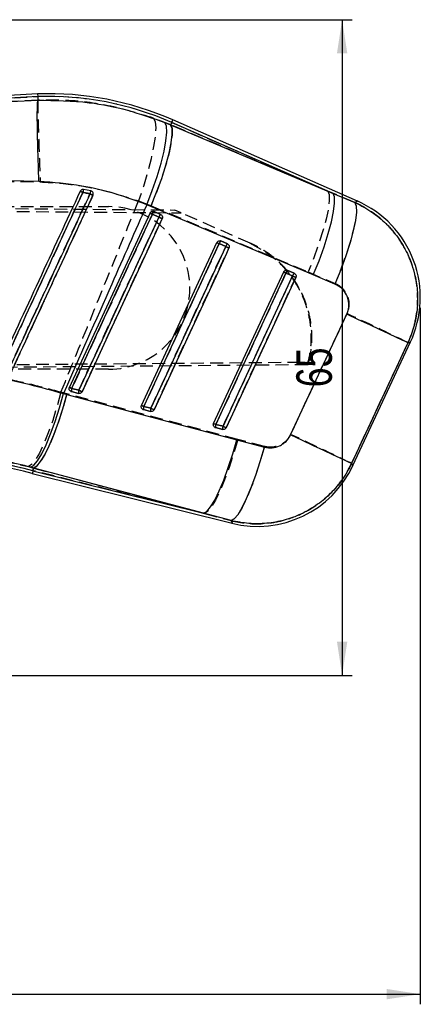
# Model space of a CAD drawing. Extents: x 30 to 409, y 24 to 289.
# Tile 9 of 12: x 299 to 338, y 173 to 270. Entities that reach past the tile are written whole.
import ezdxf

# ---------------------------------------------------------------- set-up
doc = ezdxf.new("R2010")
doc.units = 0
doc.linetypes.add('HIDDEN', pattern=[1.905, 1.27, -0.635])
doc.layers.get('0').update_dxf_attribs({"linetype": 'CONTINUOUS'})
doc.styles.add('SLDTEXTSTYLE0', font='TXT', dxfattribs={"width": 0.75})
doc.dimstyles.new('SLDDIMSTYLE0', dxfattribs={"dimtxt": 3.5, "dimasz": 3.302, "dimexe": 0, "dimexo": 0.0625, "dimgap": 0.875, "dimtad": 1, "dimdec": 0, "dimrnd": 1e-09, "dimzin": 12, "dimtxsty": 'SLDTEXTSTYLE0', "dimsah": 1, "dimcen": 0.09, "dimazin": 3, "dimtfac": 1, "dimtdec": 0, "dimtofl": 0, "dimtmove": 0, "dimatfit": 3, "dimtolj": 1, "dimtzin": 12})

# ---------------------------------------------------------------- blocks, each defined once
blk = doc.blocks.new('_D_3')
at = {"color": 179, "linetype": 'CONTINUOUS'}
for p, q in [((158.817, 269.759), (331.55, 269.759)), ((330.55, 269.759), (330.55, 205.257)), ((207.248, 205.257), (331.55, 205.257))]:
    blk.add_line(p, q, dxfattribs=at)
for points in [[(330.55, 269.759), (330.042, 266.457), (331.058, 266.457)], [(330.55, 205.257), (331.058, 208.559), (330.042, 208.559)]]:
    blk.add_solid(points, dxfattribs=at)
at = {"color": 179, "linetype": 'CONTINUOUS', "insert": (326.039, 233.599, 0.1), "char_height": 3.5, "attachment_point": 1, "rotation": 90, "style": 'SLDTEXTSTYLE0'}
blk.add_mtext('65', dxfattribs=at)
blk = doc.blocks.new('_D_5')
at = {"color": 179, "linetype": 'CONTINUOUS'}
for p, q in [((43.853, 252.548), (43.853, 172.9)), ((338.25, 241.43), (338.25, 172.9)), ((43.853, 173.9), (338.25, 173.9))]:
    blk.add_line(p, q, dxfattribs=at)
for points in [[(43.853, 173.9), (47.155, 173.392), (47.155, 174.408)], [(338.25, 173.9), (334.948, 174.408), (334.948, 173.392)]]:
    blk.add_solid(points, dxfattribs=at)
at = {"color": 179, "linetype": 'CONTINUOUS', "insert": (198.337, 178.412, 0.1), "char_height": 3.5, "attachment_point": 1, "style": 'SLDTEXTSTYLE0'}
blk.add_mtext('294', dxfattribs=at)

msp = doc.modelspace()

# ---------------------------------------------------------------- linework, layer by layer
at = {"color": 7, "linetype": 'CONTINUOUS'}
for p, q in [((300.563099, 262.459219), (242.908547, 259.446879)), ((300.574871, 262.188327), (249.267603, 259.507616)), ((297.939385, 261.722059), (300.589579, 261.84832)), ((300.563099, 262.459219), (300.574871, 262.188327)), ((300.574871, 262.188327), (300.589623, 261.848685)), ((300.589579, 261.84832), (300.589623, 261.848685)), ((313.105444, 259.631146), (313.661004, 259.401106)), ((313.771869, 259.653297), (313.661004, 259.401106)), ((329.652915, 252.671283), (313.771869, 259.653297)), ((332.064221, 251.907349), (313.881005, 259.901506)), ((313.661004, 259.401106), (329.652915, 252.671283)), ((300.69531, 253.846154), (297.720859, 253.901266)), ((305.804486, 252.91437), (305.089945, 253.06014)), ((305.865238, 252.894264), (305.804486, 252.91437)), ((329.652915, 252.671283), (331.786091, 251.776968)), ((311.722154, 251.386177), (311.316113, 251.552296)), ((327.712844, 244.655234), (311.722154, 251.386177)), ((312.013874, 250.889842), (312.033216, 250.882142)), ((312.033216, 250.882142), (312.680835, 250.597425)), ((303.695227, 233.591906), (311.635012, 250.731134)), ((311.861927, 250.62601), (312.509547, 250.341297)), ((318.593735, 247.997054), (318.612988, 247.989387)), ((318.612988, 247.989387), (319.260592, 247.704667)), ((310.794527, 231.820649), (318.214784, 247.838375)), ((318.441714, 247.73327), (319.089318, 247.448553)), ((325.173641, 245.104243), (325.192759, 245.096628)), ((325.192759, 245.096628), (325.840364, 244.811908)), ((317.893828, 230.049395), (324.794541, 244.94562)), ((325.021485, 244.840533), (324.794541, 244.94562)), ((325.021485, 244.840533), (325.669105, 244.555817)), ((329.843874, 243.756518), (327.712844, 244.655234)), ((325.466255, 228.907828), (331.008012, 240.792823)), ((331.605876, 225.890259), (337.279806, 238.052991)), ((304.620857, 233.312466), (303.922112, 233.4868)), ((303.116227, 232.983221), (303.450699, 232.895075)), ((303.450699, 232.895075), (320.183913, 228.438918)), ((303.895319, 233.16948), (303.81916, 233.200273)), ((304.594065, 232.995146), (303.895319, 233.16948)), ((311.720158, 231.54123), (311.021412, 231.715563)), ((310.99462, 231.398226), (310.918371, 231.429069)), ((311.69335, 231.223891), (310.99462, 231.398226)), ((318.120713, 229.944336), (317.893828, 230.049395)), ((318.093906, 229.626973), (318.017537, 229.657891)), ((318.792651, 229.452639), (318.093906, 229.626973)), ((318.819458, 229.770005), (318.120713, 229.944336)), ((320.183913, 228.438918), (322.895835, 227.718585)), ((300.174797, 225.656899), (299.880269, 225.735168)), ((300.043496, 225.130616), (319.717343, 220.222046)), ((300.109128, 225.393691), (300.174797, 225.656899)), ((300.109128, 225.393691), (316.907967, 221.202428)), ((316.907967, 221.202428), (300.174797, 225.656899)), ((319.618533, 220.477365), (316.907967, 221.202428))]:
    msp.add_line(p, q, dxfattribs=at)
at = {"color": 7, "linetype": 'HIDDEN'}
for p, q in [((248.788232, 259.482571), (300.574871, 262.188327)), ((300.589661, 261.847545), (297.192844, 261.68345)), ((300.589668, 261.847713), (300.589661, 261.847545)), ((313.66619, 259.4129), (311.979512, 260.072005)), ((313.771869, 259.653297), (313.66619, 259.4129)), ((313.771869, 259.653297), (329.132999, 252.899864)), ((329.132999, 252.899864), (313.66619, 259.4129)), ((296.971666, 253.854845), (300.823356, 253.798549)), ((331.796552, 251.781874), (329.132999, 252.899864)), ((310.498426, 251.933486), (311.730991, 251.457576)), ((237.424611, 251.716976), (314.068417, 251.035915)), ((237.550932, 251.417846), (314.70559, 250.755784)), ((237.943868, 251.378347), (307.549606, 251.367264)), ((311.730991, 251.457576), (327.193881, 244.94084)), ((312.032903, 250.88225), (312.003041, 250.893493)), ((312.680508, 250.597534), (312.032903, 250.88225)), ((314.70559, 250.755784), (314.068417, 251.035915)), ((312.509398, 250.339065), (311.861793, 250.623778)), ((321.506987, 247.765586), (314.70559, 250.755784)), ((318.612675, 247.989488), (318.583156, 248.000626)), ((319.260294, 247.704771), (318.612675, 247.989488)), ((319.089214, 247.446359), (318.441595, 247.731072)), ((321.413765, 247.806568), (322.581867, 247.172461)), ((325.192461, 245.096729), (325.163419, 245.107711)), ((325.840066, 244.812009), (325.192461, 245.096729)), ((325.669045, 244.553675), (325.021426, 244.838384)), ((327.193881, 244.94084), (329.853902, 243.816771)), ((327.159727, 235.80863), (237.421958, 235.03979)), ((237.548372, 235.33888), (327.286507, 236.080344)), ((307.547058, 235.367263), (237.54838, 235.378408)), ((327.159727, 235.80863), (327.286507, 236.080344)), ((303.921873, 233.484599), (304.620618, 233.31027)), ((303.456704, 232.953324), (302.865455, 233.10792)), ((320.271561, 228.473226), (303.456704, 232.953324)), ((303.829844, 233.194382), (303.895692, 233.169275)), ((303.895692, 233.169275), (304.594437, 232.994941)), ((311.021189, 231.713407), (311.719934, 231.539081)), ((310.928816, 231.423295), (310.994993, 231.398024)), ((310.994993, 231.398024), (311.693723, 231.22369)), ((318.027655, 229.652288), (318.094278, 229.626777)), ((318.094278, 229.626777), (318.793009, 229.452445)), ((318.120489, 229.94225), (318.819235, 229.767927)), ((322.901378, 227.773729), (320.271561, 228.473226)), ((299.654047, 225.793644), (300.174686, 225.656447)), ((300.109128, 225.393691), (300.174686, 225.656447)), ((316.989432, 221.182107), (300.109128, 225.393691)), ((300.174686, 225.656447), (316.989432, 221.182107)), ((316.989432, 221.182107), (319.617818, 220.479219))]:
    msp.add_line(p, q, dxfattribs=at)
at = {"color": 7, "linetype": 'HIDDEN', "flags": 128}
for points in [[(311.979512, 260.072005), (312.135602, 259.727132), (312.189097, 259.131004), (312.138135, 258.304291), (311.984504, 257.275679), (311.733509, 256.080837), (311.393867, 254.76122), (310.97735, 253.362597), (310.498426, 251.933486)], [(313.771869, 259.653297), (313.819597, 259.761848), (313.853706, 259.839424), (313.87418, 259.885982), (313.881005, 259.901506)], [(313.66619, 259.4129), (313.800941, 259.06247), (313.819761, 258.470797), (313.721994, 257.658117), (313.510994, 256.652222), (313.193972, 255.487506), (312.781776, 254.203801), (312.288488, 252.845001), (311.730991, 251.457576)], [(329.132999, 252.899864), (329.267407, 252.549396), (329.28581, 251.957488), (329.187552, 251.144402), (328.976015, 250.137967), (328.658427, 248.972625), (328.245665, 247.688257), (327.751855, 246.32882), (327.193881, 244.94084)], [(332.064221, 251.907349), (332.035611, 251.893938), (331.796552, 251.781874)], [(331.796552, 251.781874), (331.935922, 251.439881), (331.957723, 250.853293), (331.861223, 250.042413), (331.64973, 249.0353), (331.330592, 247.866806), (330.91485, 246.577364), (330.416868, 245.211598), (329.853902, 243.816771)], [(311.861793, 250.623778), (311.605806, 250.07121), (310.581873, 247.860924), (306.48611, 239.019786), (303.921873, 233.484599)], [(304.620618, 233.31027), (304.876606, 233.86284), (305.900554, 236.073124), (309.996302, 244.914264), (312.509398, 250.339065)], [(304.941247, 233.163594), (305.197234, 233.716166), (306.221152, 235.926457), (310.31687, 244.767618), (312.829936, 250.192427)], [(318.441595, 247.731072), (318.185607, 247.178499), (317.161659, 244.968214), (313.065881, 236.127077), (311.021189, 231.713407)], [(311.719934, 231.539081), (311.975921, 232.091653), (312.999869, 234.301937), (317.095647, 243.143075), (319.089214, 247.446359)], [(312.040547, 231.392353), (312.296534, 231.944925), (313.320468, 234.155218), (317.416186, 242.996388), (319.409708, 247.299679)], [(325.021426, 244.838384), (324.765439, 244.285811), (323.741476, 242.07553), (319.645638, 233.234391), (318.120489, 229.94225)], [(318.819235, 229.767927), (319.075222, 230.320499), (320.099185, 232.530781), (324.195022, 241.371915), (325.669045, 244.553675)], [(319.139848, 229.621117), (319.395835, 230.173691), (320.419768, 232.383986), (324.515502, 241.225173), (325.98948, 244.406939)], [(331.015314, 240.850606), (328.219871, 234.855477), (325.47153, 228.961357)], [(331.486846, 226.097899), (334.239522, 231.990146), (337.039331, 237.983388)], [(337.039331, 237.983388), (337.253953, 238.045507), (337.279806, 238.052991)], [(302.865455, 233.10792), (302.472057, 231.694649), (302.047888, 230.346358), (301.60697, 229.107636), (301.163892, 228.019452), (300.733308, 227.117794), (300.329449, 226.432481), (299.965689, 225.986178), (299.654047, 225.793644)], [(303.456704, 232.953324), (303.050409, 231.541821), (302.613723, 230.195383), (302.161092, 228.958632), (301.707531, 227.872559), (301.268058, 226.973156), (300.857256, 226.290236), (300.48872, 225.846429), (300.174686, 225.656447)], [(320.271561, 228.473226), (319.865281, 227.062545), (319.428618, 225.717029), (318.976025, 224.481231), (318.522478, 223.396073), (318.083028, 222.497483), (317.672188, 221.815216), (317.303593, 221.371864), (316.989432, 221.182107)], [(322.901378, 227.773729), (322.4948, 226.355568), (322.05754, 225.003539), (321.604202, 223.762865), (321.149985, 222.675041), (320.710043, 221.776453), (320.299114, 221.097155), (319.930936, 220.659869), (319.617818, 220.479219)], [(331.605876, 225.890259), (331.592599, 225.913421), (331.486846, 226.097899)], [(319.617818, 220.479219), (319.706211, 220.250841), (319.717343, 220.222046)]]:
    msp.add_lwpolyline(points, dxfattribs=at)
at = {"color": 7, "linetype": 'CONTINUOUS', "flags": 128}
for points in [[(311.316113, 251.552296), (311.851735, 252.961025), (312.323118, 254.34205), (312.713901, 255.647474), (313.010538, 256.832015), (313.202734, 257.854596), (313.283841, 258.679748), (313.251028, 259.278861), (313.105444, 259.631146)], [(311.722154, 251.386177), (312.2836, 252.780475), (312.780211, 254.147702), (313.194851, 255.440661), (313.513229, 256.614723), (313.724319, 257.629369), (313.820849, 258.449574), (313.79951, 259.047025), (313.661004, 259.401106)], [(327.712844, 244.655234), (328.274439, 246.049699), (328.771214, 247.417119), (329.186032, 248.710279), (329.504574, 249.884535), (329.715828, 250.899345), (329.812522, 251.719673), (329.791302, 252.317195), (329.652915, 252.671283)], [(331.786091, 251.776968), (331.928621, 251.429782), (331.952716, 250.836619), (331.857557, 250.018139), (331.646437, 249.002849), (331.326733, 247.826115), (330.909575, 246.528924), (330.409477, 245.156456), (329.843874, 243.756518)], [(303.922112, 233.4868), (304.178099, 234.039386), (305.202047, 236.249729), (309.297855, 245.0911), (311.861927, 250.62601)], [(312.509547, 250.341297), (312.253545, 249.78871), (311.229596, 247.578365), (307.133789, 238.736992), (304.620857, 233.312466)], [(312.829936, 250.192874), (312.573949, 249.640287), (311.550001, 247.429942), (307.454194, 238.588565), (304.941277, 233.164034)], [(311.861927, 250.62601), (311.815644, 250.647456), (311.772237, 250.667562), (311.733032, 250.685726), (311.699207, 250.701398), (311.671759, 250.714105), (311.651553, 250.723471), (311.639185, 250.729204), (311.635012, 250.731134)], [(312.829936, 250.192874), (312.814454, 250.200045), (312.789346, 250.211672), (312.75558, 250.227322), (312.714393, 250.246399), (312.667365, 250.268184), (312.616239, 250.291866), (312.562967, 250.316546), (312.509547, 250.341297)], [(311.021412, 231.715563), (311.277399, 232.268148), (312.301348, 234.478491), (316.39717, 243.319862), (318.441714, 247.73327)], [(319.089318, 247.448553), (318.833331, 246.895966), (317.809368, 244.685624), (313.71356, 235.844255), (311.720158, 231.54123)], [(319.409693, 247.300119), (319.153706, 246.747532), (318.129758, 244.53719), (314.033965, 235.69581), (312.040577, 231.392781)], [(318.214784, 247.838375), (318.218941, 247.836449), (318.231324, 247.830719), (318.25153, 247.821358), (318.278963, 247.808651), (318.312804, 247.792979), (318.352009, 247.774818), (318.395416, 247.754712), (318.441714, 247.73327)], [(319.089318, 247.448553), (319.142739, 247.423802), (319.196025, 247.399122), (319.247136, 247.375441), (319.294164, 247.353651), (319.335351, 247.334574), (319.369117, 247.318924), (319.394226, 247.307294), (319.409693, 247.300119)], [(318.120713, 229.944336), (318.3767, 230.496921), (319.400663, 232.707263), (323.496486, 241.548625), (325.021485, 244.840533)], [(325.669105, 244.555817), (325.413118, 244.003233), (324.389155, 241.792892), (320.293317, 232.951528), (318.819458, 229.770005)], [(325.989465, 244.407368), (325.733478, 243.85478), (324.70953, 241.644435), (320.613722, 232.803059), (319.139878, 229.621532)], [(325.669105, 244.555817), (325.722525, 244.531066), (325.775797, 244.506386), (325.826923, 244.482704), (325.873951, 244.460911), (325.915123, 244.44183), (325.948904, 244.42618), (325.973997, 244.414546), (325.989465, 244.407368)], [(337.031389, 237.981085), (336.843128, 238.069215), (336.461464, 238.247567), (335.896696, 238.511313), (335.16411, 238.853329), (334.283526, 239.264351), (333.278755, 239.733268), (332.176978, 240.247396), (331.008012, 240.792823)], [(337.031389, 237.981085), (334.236959, 231.991184), (331.487263, 226.097165)], [(303.922112, 233.4868), (303.875829, 233.508239), (303.832422, 233.528345), (303.793232, 233.546505), (303.759406, 233.562176), (303.731973, 233.574883), (303.711767, 233.584243), (303.699399, 233.589976), (303.695227, 233.591906)], [(299.880269, 225.735168), (300.192887, 225.924599), (300.558137, 226.365399), (300.964045, 227.043119), (301.397296, 227.935548), (301.843705, 229.013431), (302.288631, 230.241437), (302.717487, 231.579319), (303.116227, 232.983221)], [(300.174797, 225.656899), (300.48881, 225.844874), (300.856779, 226.284249), (301.266635, 226.960609), (301.704916, 227.851755), (302.157248, 228.928442), (302.608783, 230.155335), (303.044701, 231.49217), (303.450699, 232.895075)], [(304.941277, 233.164034), (304.925779, 233.171209), (304.900671, 233.182839), (304.86689, 233.198489), (304.825703, 233.217568), (304.778675, 233.239357), (304.727549, 233.263037), (304.674278, 233.287717), (304.620857, 233.312466)], [(310.794527, 231.820649), (310.7987, 231.818723), (310.811067, 231.812994), (310.831273, 231.803636), (310.858707, 231.790931), (310.892532, 231.775264), (310.931737, 231.757105), (310.975129, 231.737002), (311.021412, 231.715563)], [(311.720158, 231.54123), (311.773578, 231.516481), (311.82685, 231.491801), (311.877976, 231.468119), (311.925004, 231.446328), (311.966191, 231.427247), (311.999972, 231.411594), (312.02508, 231.39996), (312.040577, 231.392781)], [(318.819458, 229.770005), (318.872879, 229.745256), (318.92615, 229.720576), (318.977276, 229.696893), (319.024304, 229.675098), (319.065491, 229.656013), (319.099272, 229.640356), (319.124381, 229.628716), (319.139878, 229.621532)], [(331.487263, 226.097165), (331.299032, 226.185287), (330.917502, 226.363579), (330.352972, 226.627224), (329.620699, 226.969092), (328.740487, 227.379943), (327.736149, 227.848666), (326.634804, 228.362594), (325.466255, 228.907828)], [(316.907967, 221.202428), (317.222024, 221.390337), (317.590008, 221.829581), (317.999879, 222.505749), (318.438152, 223.396658), (318.890477, 224.473077), (319.341997, 225.69969), (319.777916, 227.036255), (320.183913, 228.438918)], [(319.618533, 220.477365), (319.931457, 220.65592), (320.29898, 221.088997), (320.708925, 221.762233), (321.14769, 222.653306), (321.600715, 223.732662), (322.052995, 224.964511), (322.489525, 226.308004), (322.895835, 227.718585)]]:
    msp.add_lwpolyline(points, dxfattribs=at)
at = {"color": 8, "linetype": 'CONTINUOUS', "flags": 128}
for points in [[(313.881005, 259.901506), (313.87418, 259.885982), (313.853706, 259.839424), (313.819597, 259.761848), (313.771869, 259.653297)], [(331.786091, 251.776968), (332.032124, 251.892299), (332.064221, 251.907349)], [(337.279806, 238.052991), (337.2513, 238.044739), (337.031389, 237.981085)], [(331.487263, 226.097165), (331.592734, 225.913177), (331.605876, 225.890259)], [(300.109128, 225.393691), (300.080421, 225.278637), (300.059909, 225.196416), (300.047594, 225.147069), (300.043496, 225.130616)], [(319.717343, 220.222046), (319.70645, 220.250223), (319.618533, 220.477365)]]:
    msp.add_lwpolyline(points, dxfattribs=at)
at = {"color": 7, "linetype": 'CONTINUOUS'}
for centre, radius, start, end in [((301.620788, 232.014856), 30.462731, 66.26757484, 91.98947595), ((301.620788, 232.014856), 30.191592, 66.26757484, 91.98527001), ((290.529795, 221.632275), 34.342129, 65.04691861, 65.52669698), ((306.416737, 252.577597), 1.411816, 160.01408248, 172.22104893), ((306.831752, 252.459686), 1.123394, 156.1251048, 171.47484307), ((283.523467, 204.483991), 53.013156, 64.89563102, 65.24663164), ((327.897499, 242.429852), 10.353, 334.63509255, 66.50636391), ((312.327667, 250.499887), 0.482515, 127.60701356, 164.84762602), ((312.975228, 250.215207), 0.482449, 127.60421118, 164.84965824), ((318.907397, 247.607179), 0.482452, 127.60655659, 164.84960898), ((319.554994, 247.322462), 0.482445, 127.60608346, 164.84931192), ((325.48722, 244.714375), 0.482519, 127.60811366, 164.84343052), ((326.134702, 244.429762), 0.48236, 127.60434917, 164.85103187), ((304.430856, 233.284054), 0.547656, 158.27161396, 192.07597456), ((305.129504, 233.109728), 0.547563, 158.26865914, 192.07892937), ((311.530217, 231.512805), 0.547716, 158.2728575, 192.07523852), ((312.229128, 231.338433), 0.547885, 158.27542956, 192.06738011), ((318.62977, 229.741523), 0.547971, 158.27720374, 192.06633927), ((319.328528, 229.56719), 0.547984, 158.27746051, 192.06619532), ((285.672684, 167.531523), 59.364769, 75.9908775, 89.9908775), ((285.672684, 167.531523), 59.635908, 75.9908775, 89.98945207), ((322.223566, 230.267119), 10.353, 255.75399908, 335.32912769)]:
    msp.add_arc(centre, radius, start, end, dxfattribs=at)
at = {"color": 7, "linetype": 'HIDDEN'}
for centre, radius, start, end in [((301.620788, 232.014856), 30.191592, 66.26757484, 91.98527001), ((320.456293, 286.295176), 36.911463, 244.82834486, 245.26798534), ((306.115804, 252.634868), 1.110514, 157.48342683, 173.04014534), ((306.635745, 252.501984), 0.92793, 153.61409971, 172.26601684), ((322.452769, 288.592446), 39.66906, 245.04518117, 245.51999318), ((307.548336, 243.367263), 8, 269.9908775, 89.9908775), ((312.342315, 250.491543), 0.498385, 128.37672976, 164.61363055), ((315.344153, 258.273226), 8.404813, 243.812409, 245.52291577), ((312.990056, 250.206735), 0.498542, 128.38243104, 164.60716907), ((320.633324, 267.673589), 19.143769, 244.88958588, 245.94457047), ((318.922085, 247.598809), 0.498361, 128.37855248, 164.609591), ((322.027881, 255.604889), 8.652078, 243.85051341, 245.5121633), ((319.569422, 247.314278), 0.498041, 128.36631339, 164.62106971), ((327.479368, 265.355326), 19.7769, 244.89742686, 245.91856824), ((325.501646, 244.706247), 0.498068, 128.37223648, 164.61524222), ((328.78528, 253.095395), 9.074405, 243.91017454, 245.49472972), ((326.149128, 244.421629), 0.497911, 128.36854617, 164.62124629), ((334.445355, 263.295758), 20.695151, 244.90783151, 245.88357771), ((211.01422, -19.033218), 286.2514, 63.87951308, 65.21491603), ((307.376178, 241.073558), 8.338137, 243.80294761, 245.52615801), ((304.422057, 233.28432), 0.538791, 158.1783181, 192.32890743), ((305.120726, 233.109995), 0.538719, 158.17572169, 192.3316713), ((312.741346, 250.638118), 19.136367, 244.88977607, 245.9454586), ((314.589621, 239.548641), 8.609564, 243.84508119, 245.51386545), ((311.521263, 231.513091), 0.538703, 158.17025384, 192.33338042), ((312.220292, 231.338713), 0.538986, 158.17644162, 192.322039), ((320.045448, 249.307399), 19.622113, 244.89411715, 245.92368928), ((321.858619, 238.143458), 9.012959, 243.90256904, 245.49639501), ((318.621025, 229.741838), 0.539167, 158.17904938, 192.32188834), ((319.31993, 229.567473), 0.539331, 158.1812549, 192.31458658), ((327.552606, 248.416951), 20.592666, 244.90622399, 245.88736507), ((205.951386, -29.866692), 285.091255, 63.87478693, 65.21372028), ((285.672684, 167.531523), 59.635908, 75.9908775, 89.98945207)]:
    msp.add_arc(centre, radius, start, end, dxfattribs=at)
at = {"color": 7, "linetype": 'CONTINUOUS'}
for points, knots in [([(300.69531, 253.846154), (300.693495, 253.89281), (300.680587, 254.224709), (300.651432, 255.011351), (300.612463, 256.185283), (300.57664, 257.458705), (300.55095, 258.62533), (300.535749, 259.656504), (300.531987, 260.518246), (300.539571, 261.187779), (300.557925, 261.659135), (300.579027, 261.785258), (300.589579, 261.84832)], [0, 0, 0, 0, 0.01173213, 0.083460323, 0.198031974, 0.312603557, 0.427171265, 0.541739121, 0.65630417, 0.770869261, 0.885434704, 1, 1, 1, 1]), ([(300.589623, 261.848685), (302.281316, 261.821918), (305.256147, 261.77485), (309.467003, 260.938137), (311.885368, 260.069419), (313.105444, 259.631146)], [0, 0, 0, 0, 0.395135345, 0.694842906, 1, 1, 1, 1]), ([(311.316113, 251.552296), (310.285328, 251.933112), (308.208003, 252.700565), (304.643368, 253.540509), (302.105491, 253.736983), (300.69531, 253.846154)], [0, 0, 0, 0, 0.30442338, 0.613499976, 1, 1, 1, 1]), ([(304.756681, 252.888915), (303.397042, 249.951504), (300.677764, 244.076683), (297.958545, 238.201842), (296.598936, 235.264421)], [0, 0, 0, 0, 0.500000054, 1, 1, 1, 1]), ([(305.089945, 253.06014), (305.055643, 253.063249), (304.987032, 253.069468), (304.888087, 253.034706), (304.805843, 252.973931), (304.772649, 252.916529), (304.756681, 252.888915)], [0, 0, 0, 0, 0.254739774, 0.509519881, 0.764042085, 1, 1, 1, 1]), ([(306.015278, 252.489337), (306.026134, 252.519931), (306.04848, 252.582906), (306.041435, 252.685892), (306.002216, 252.781493), (305.939527, 252.85383), (305.887383, 252.882211), (305.865238, 252.894264)], [0, 0, 0, 0, 0.201752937, 0.415287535, 0.628813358, 0.842357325, 1, 1, 1, 1]), ([(296.862076, 235.143483), (296.947325, 235.327716), (297.373572, 236.248874), (299.163776, 240.117753), (301.379717, 244.90654), (303.672125, 249.860432), (304.600492, 251.866639), (305.017913, 252.768689)], [0, 0, 0, 0, 0.031358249, 0.156790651, 0.65852077, 0.846460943, 1, 1, 1, 1]), ([(305.720771, 252.626222), (305.635522, 252.441992), (305.209273, 251.520833), (303.418923, 247.652015), (301.202203, 242.861526), (298.909618, 237.907062), (297.981047, 235.900297), (297.564181, 234.999393)], [0, 0, 0, 0, 0.031355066, 0.156776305, 0.658460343, 0.846671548, 1, 1, 1, 1]), ([(297.856937, 234.863172), (297.941933, 235.04681), (298.367997, 235.967342), (300.158349, 239.835446), (302.792797, 245.527197), (305.086189, 250.48205), (306.015278, 252.489337)], [0, 0, 0, 0, 0.031255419, 0.156675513, 0.65835637, 1, 1, 1, 1]), ([(305.017913, 252.768689), (305.164057, 252.740446), (305.398847, 252.695072), (305.632539, 252.645092), (305.720771, 252.626222)], [0, 0, 0, 0, 0.622442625, 1, 1, 1, 1]), ([(311.316113, 251.552296), (310.165064, 248.95416), (307.424312, 242.767757), (304.697719, 236.57511), (303.116227, 232.983221)], [0, 0, 0, 0, 0.419975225, 1, 1, 1, 1]), ([(311.635012, 250.731134), (311.65222, 250.760443), (311.686629, 250.81905), (311.77103, 250.879445), (311.868619, 250.910265), (311.953005, 250.908616), (311.999647, 250.89423), (312.013874, 250.889842)], [0, 0, 0, 0, 0.223334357, 0.446585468, 0.671445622, 0.899776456, 1, 1, 1, 1]), ([(331.786091, 251.776968), (331.820651, 251.761574), (332.410368, 251.49889), (333.506499, 250.875397), (334.918016, 249.716865), (336.097166, 248.33004), (337.100454, 246.633249), (337.737489, 244.801373), (338.005213, 242.929684), (337.968632, 241.234962), (337.667748, 239.557442), (337.243509, 238.506538), (337.031389, 237.981085)], [0, 0, 0, 0, 0.006913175, 0.117964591, 0.229015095, 0.338921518, 0.448826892, 0.587594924, 0.690334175, 0.793073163, 0.896536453, 1, 1, 1, 1]), ([(312.680835, 250.597425), (312.704441, 250.584705), (312.757727, 250.555991), (312.819947, 250.482018), (312.85742, 250.386515), (312.862881, 250.284634), (312.840608, 250.222597), (312.829936, 250.192874)], [0, 0, 0, 0, 0.168683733, 0.380774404, 0.592846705, 0.804928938, 1, 1, 1, 1]), ([(318.214784, 247.838375), (318.231985, 247.867685), (318.266385, 247.926301), (318.350801, 247.98668), (318.448386, 248.017514), (318.532803, 248.015851), (318.579473, 248.001453), (318.593735, 247.997054)], [0, 0, 0, 0, 0.223266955, 0.446495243, 0.671307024, 0.899554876, 1, 1, 1, 1]), ([(319.260592, 247.704667), (319.284231, 247.691928), (319.337549, 247.663194), (319.399764, 247.589167), (319.437205, 247.493655), (319.442641, 247.391806), (319.420361, 247.329807), (319.409693, 247.300119)], [0, 0, 0, 0, 0.168914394, 0.380996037, 0.593063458, 0.80513996, 1, 1, 1, 1]), ([(324.794541, 244.94562), (324.811748, 244.974929), (324.846157, 245.033536), (324.930558, 245.093931), (325.028143, 245.124751), (325.112615, 245.123099), (325.15933, 245.108665), (325.173641, 245.104243)], [0, 0, 0, 0, 0.22320971, 0.44633466, 0.671065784, 0.899233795, 1, 1, 1, 1]), ([(325.840364, 244.811908), (325.864047, 244.799142), (325.917407, 244.770377), (325.979611, 244.696271), (326.017006, 244.600742), (326.022399, 244.498943), (326.000122, 244.437001), (325.989465, 244.407368)], [0, 0, 0, 0, 0.1692365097, 0.3813117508, 0.593389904, 0.8054727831, 1, 1, 1, 1]), ([(331.008012, 240.792823), (331.008618, 240.79412), (331.111776, 241.014828), (331.243342, 241.49341), (331.19962, 242.152173), (330.971965, 242.779725), (330.555511, 243.365556), (330.085176, 243.623951), (329.843874, 243.756518)], [0, 0, 0, 0, 0.001202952, 0.204637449, 0.408047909, 0.546679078, 0.76742689, 1, 1, 1, 1]), ([(289.319115, 235.711318), (290.471219, 235.570161), (292.775375, 235.287854), (296.243338, 234.670002), (299.707462, 233.919284), (301.979981, 233.295239), (303.116227, 232.983221)], [0, 0, 0, 0, 0.246889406, 0.493767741, 0.74688682, 1, 1, 1, 1]), ([(303.81916, 233.200273), (303.790925, 233.220551), (303.734449, 233.261112), (303.681578, 233.353677), (303.661324, 233.45633), (303.672724, 233.538324), (303.690585, 233.580854), (303.695227, 233.591906)], [0, 0, 0, 0, 0.232057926, 0.464183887, 0.69419645, 0.920532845, 1, 1, 1, 1]), ([(304.941277, 233.164034), (304.923883, 233.134361), (304.889096, 233.075014), (304.803894, 233.014021), (304.70589, 232.983204), (304.63349, 232.985774), (304.597461, 232.994338), (304.594065, 232.995146)], [0, 0, 0, 0, 0.243655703, 0.487333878, 0.730987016, 0.974638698, 1, 1, 1, 1]), ([(310.918371, 231.429069), (310.890141, 231.449356), (310.833674, 231.489935), (310.780829, 231.58252), (310.760631, 231.685182), (310.77204, 231.767137), (310.789897, 231.80963), (310.794527, 231.820649)], [0, 0, 0, 0, 0.2321240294, 0.4643031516, 0.6943634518, 0.9207465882, 1, 1, 1, 1]), ([(312.040577, 231.392781), (312.039377, 231.390257), (312.023551, 231.356961), (311.98093, 231.298304), (311.895984, 231.238881), (311.796693, 231.210926), (311.727376, 231.215513), (311.694075, 231.223713), (311.69335, 231.223891)], [0, 0, 0, 0, 0.019986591, 0.26362305, 0.507270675, 0.750902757, 0.994577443, 1, 1, 1, 1]), ([(318.017537, 229.657891), (317.989322, 229.678193), (317.932881, 229.718803), (317.880089, 229.811411), (317.859921, 229.914085), (317.871394, 229.995975), (317.88922, 230.038423), (317.893828, 230.049395)], [0, 0, 0, 0, 0.232188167, 0.464454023, 0.694598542, 0.921065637, 1, 1, 1, 1]), ([(319.139878, 229.621532), (319.138659, 229.618963), (319.122833, 229.585612), (319.080113, 229.526952), (318.995152, 229.467567), (318.895842, 229.43965), (318.826588, 229.444297), (318.793331, 229.452471), (318.792651, 229.452639)], [0, 0, 0, 0, 0.020336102, 0.263979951, 0.507628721, 0.751264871, 0.994912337, 1, 1, 1, 1]), ([(322.895835, 227.718585), (322.902358, 227.716876), (323.149098, 227.652254), (323.661909, 227.608066), (324.292169, 227.770139), (324.840915, 228.084716), (325.22288, 228.453132), (325.401999, 228.787778), (325.466255, 228.907828)], [0, 0, 0, 0, 0.006657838, 0.251813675, 0.49718223, 0.631988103, 0.867980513, 1, 1, 1, 1]), ([(299.880269, 225.735168), (299.051646, 225.940485), (297.394378, 226.351126), (294.810754, 226.819701), (292.171756, 227.178514), (290.388246, 227.303183), (289.496447, 227.365521)], [0, 0, 0, 0, 0.245832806, 0.491672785, 0.745823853, 1, 1, 1, 1]), ([(331.487263, 226.097165), (331.189198, 225.541354), (330.623775, 224.486993), (329.462481, 223.151634), (328.110987, 222.002078), (326.557, 221.101091), (324.855946, 220.483602), (323.127678, 220.169587), (321.356477, 220.136081), (320.197849, 220.363603), (319.618533, 220.477365)], [0, 0, 0, 0, 0.132849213, 0.252012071, 0.371175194, 0.506324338, 0.628859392, 0.751395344, 0.875697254, 1, 1, 1, 1])]:
    msp.add_open_spline(points, degree=3, knots=knots, dxfattribs=at)
at = {"color": 7, "linetype": 'HIDDEN'}
for points, knots in [([(300.589661, 261.847545), (300.586215, 261.78484), (300.579323, 261.659431), (300.581704, 261.189116), (300.593604, 260.52056), (300.615194, 259.659701), (300.645861, 258.629297), (300.684439, 257.463309), (300.729996, 256.190342), (300.775286, 254.999425), (300.807274, 254.194788), (300.821461, 253.845222), (300.823356, 253.798549)], [0, 0, 0, 0, 0.11405871, 0.228117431, 0.342175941, 0.456234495, 0.570295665, 0.684356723, 0.798421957, 0.912487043, 0.988315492, 1, 1, 1, 1]), ([(311.979512, 260.072005), (310.501013, 260.526467), (307.503925, 261.447714), (303.627442, 261.881565), (301.310694, 261.855748), (300.589668, 261.847713)], [0, 0, 0, 0, 0.401410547, 0.8137051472, 1, 1, 1, 1]), ([(300.823356, 253.798549), (301.40987, 253.769611), (303.340763, 253.674343), (306.631328, 253.167857), (309.199574, 252.348078), (310.498426, 251.933486)], [0, 0, 0, 0, 0.177383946, 0.583973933, 1, 1, 1, 1]), ([(305.013473, 252.769434), (303.644411, 249.809493), (301.331935, 244.809869), (298.614394, 238.934357), (297.265914, 236.018789), (296.860816, 235.142923)], [0, 0, 0, 0, 0.5037781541, 0.8509299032, 1, 1, 1, 1]), ([(297.562847, 234.998732), (298.931327, 237.95751), (301.242856, 242.955247), (303.96068, 248.831277), (305.310006, 251.748539), (305.716256, 252.626859)], [0, 0, 0, 0, 0.503530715, 0.850524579, 1, 1, 1, 1]), ([(306.014875, 252.4894), (305.931121, 252.308441), (305.506303, 251.390587), (303.717236, 247.52515), (301.081651, 241.830683), (298.787124, 236.873109), (297.85684, 234.863127)], [0, 0, 0, 0, 0.030799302, 0.15621962, 0.657900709, 1, 1, 1, 1]), ([(302.865455, 233.10792), (304.02072, 235.96145), (306.56179, 242.237957), (309.109176, 248.511905), (310.498426, 251.933486)], [0, 0, 0, 0, 0.4546367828, 1, 1, 1, 1]), ([(305.716256, 252.626859), (305.629529, 252.645426), (305.395885, 252.695445), (305.161104, 252.74087), (305.013473, 252.769434)], [0, 0, 0, 0, 0.371193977, 1, 1, 1, 1]), ([(337.039331, 237.983388), (337.126625, 238.182463), (337.443258, 238.90455), (337.820355, 240.218837), (338.029477, 241.915747), (337.949593, 243.614449), (337.586981, 245.340709), (336.91858, 247.003272), (335.954544, 248.541056), (334.775035, 249.860677), (333.387854, 250.981617), (332.326987, 251.515121), (331.796552, 251.781874)], [0, 0, 0, 0, 0.039752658, 0.144191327, 0.248629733, 0.351138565, 0.453647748, 0.569708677, 0.676652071, 0.783596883, 0.891798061, 1, 1, 1, 1]), ([(327.286507, 236.080344), (327.393396, 236.641561), (327.607175, 237.763996), (327.568095, 239.485949), (327.2556, 241.17357), (326.664246, 242.78752), (325.806576, 244.275992), (324.715561, 245.603892), (323.412684, 246.722963), (322.303588, 247.401957), (321.645973, 247.702143), (321.506987, 247.765586)], [0, 0, 0, 0, 0.120943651, 0.241887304, 0.362830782, 0.483774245, 0.604723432, 0.725672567, 0.846629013, 0.967585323, 1, 1, 1, 1]), ([(323.003943, 246.916988), (323.434677, 246.602121), (324.320165, 245.954827), (325.437276, 244.69375), (326.359755, 243.255557), (327.028946, 241.663532), (327.41982, 239.998101), (327.522849, 238.276036), (327.380231, 236.874014), (327.175577, 236.060663), (327.112059, 235.808222)], [0, 0, 0, 0, 0.126345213, 0.259736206, 0.396996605, 0.530379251, 0.667630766, 0.800999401, 0.938236, 1, 1, 1, 1]), ([(329.853902, 243.816771), (329.859523, 243.814373), (330.096431, 243.713267), (330.533664, 243.431193), (330.934387, 242.913375), (331.17695, 242.327725), (331.260892, 241.698135), (331.152796, 241.161614), (331.03434, 240.893647), (331.015314, 240.850606)], [0, 0, 0, 0, 0.0052144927, 0.2197870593, 0.4346520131, 0.5507175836, 0.7539114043, 0.9604726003, 1, 1, 1, 1]), ([(302.865455, 233.10792), (301.769524, 233.400247), (299.577643, 233.984906), (296.184745, 234.702068), (292.731168, 235.301619), (290.398611, 235.576161), (289.232309, 235.713434)], [0, 0, 0, 0, 0.246886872, 0.493777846, 0.746883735, 1, 1, 1, 1]), ([(325.47153, 228.961357), (325.349948, 228.74927), (325.227802, 228.536199), (324.890128, 228.188125), (324.551167, 227.939866), (323.919846, 227.710228), (323.370067, 227.671036), (323.008737, 227.750206), (322.901378, 227.773729)], [0, 0, 0, 0, 0.235155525, 0.236246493, 0.472334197, 0.635249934, 0.891625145, 1, 1, 1, 1]), ([(289.421024, 227.37301), (290.271252, 227.315226), (291.971639, 227.199662), (294.544227, 226.862586), (297.120586, 226.409865), (298.809567, 225.999049), (299.654047, 225.793644)], [0, 0, 0, 0, 0.246010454, 0.492000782, 0.746003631, 1, 1, 1, 1]), ([(319.617818, 220.479219), (320.112172, 220.378077), (321.198152, 220.155892), (322.920108, 220.153494), (324.878162, 220.468092), (326.705819, 221.162047), (328.323322, 222.168255), (329.599152, 223.288517), (330.6899, 224.598455), (331.221197, 225.598084), (331.486846, 226.097899)], [0, 0, 0, 0, 0.106309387, 0.233536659, 0.360762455, 0.523360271, 0.642349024, 0.761337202, 0.880668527, 1, 1, 1, 1])]:
    msp.add_open_spline(points, degree=3, knots=knots, dxfattribs=at)

# ---------------------------------------------------------------- dimensions: what is measured, and where the dimension line sits
at = {"color": 179, "linetype": 'CONTINUOUS'}
dim = msp.add_linear_dim(base=(330.550326, 205.256753), p1=(157.817349, 269.759079), p2=(206.247869, 205.256753), angle=90, dimstyle='SLDDIMSTYLE0', dxfattribs=at)
dim.commit()
dim.dimension.update_dxf_attribs({"geometry": '_D_3', "text_midpoint": (330.550326, 237.607332), "dimtype": 160})
dim = msp.add_linear_dim(base=(338.250499, 173.900176), p1=(43.853416, 253.547953), p2=(338.250499, 242.429852), dimstyle='SLDDIMSTYLE0', dxfattribs=at)
dim.commit()
dim.dimension.update_dxf_attribs({"geometry": '_D_5', "text_midpoint": (203.637896, 173.900176), "dimtype": 160})

doc.saveas('drawing.dxf')
